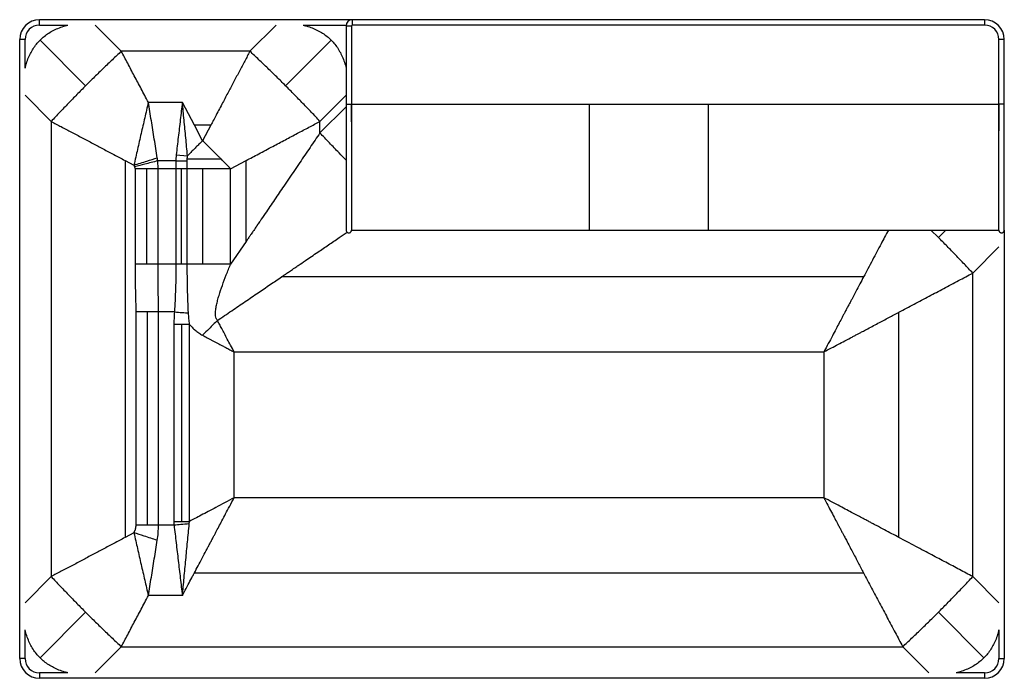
# Paper-space layout '_Top' of a CAD drawing. Header units: millimetres. Extents: x -724 to 724, y -484 to 484.
import ezdxf

# ---------------------------------------------------------------- set-up
doc = ezdxf.new("R2010")
doc.units = ezdxf.units.MM

psp = doc.layouts.new('_Top')

# ---------------------------------------------------------------- linework, layer by layer
at = {"color": 7, "linetype": 'Continuous', "lineweight": 25}
for p, q in [((695, 484), (-695, 484)), ((-695, 476), (-695, 484)), ((-235, 484), (-235, 476)), ((695, 484), (695, 476)), ((-695, 476), (-653.1, 476)), ((-574.6, 437.6), (-613.1, 476.1)), ((-346.9, 476.1), (-385.4, 437.6)), ((-306.9, 476), (-243.9, 476)), ((-244, 475), (-236, 475)), ((-244, 475), (-244, 360)), ((-236, 475), (-236, 360)), ((695, 476), (-235, 476)), ((-716, 455), (-724, 455)), ((-724, -455), (-724, 455)), ((-716, 413.1), (-716, 455)), ((-627, 387), (-694, 454)), ((-266, 454), (-333, 387)), ((716, 360), (716, 455)), ((724, 455), (716, 455)), ((724, 360), (724, 455)), ((-385.4, 437.6), (-574.6, 437.6)), ((-716.1, 373.1), (-677.6, 334.6)), ((-484.8, 362.5), (-534.8, 362.5)), ((-467.1, 329.1), (-484.8, 362.5)), ((-282.4, 334.6), (-244, 372.9)), ((-244, 356.1), (-282.4, 317.7)), ((-236, 360), (716, 360)), ((-677.6, 334.6), (-677.6, -334.6)), ((-282.4, 317.7), (-282.4, 334.6)), ((-455, 306.2), (-467.1, 329.1)), ((-442.9, 329.1), (-467.1, 329.1)), ((-442.9, 329.1), (-455, 306.2)), ((-569.1, 277.1), (-556, 270.2)), ((-569.1, 277.1), (-569.1, -277.1)), ((-494.4, 276.5), (-521, 276.5)), ((-520.6, 265), (-521, 276.5)), ((-494.4, 276.5), (-477.5, 276.6)), ((-494.4, 276.5), (-494.4, 124.5)), ((-493.9, 285.4), (-477.2, 284.1)), ((-427.4, 278.8), (-477.5, 278.8)), ((-477.5, 124.5), (-477.5, 276.6)), ((-413.8, 265), (-390.9, 277.1)), ((-390.9, 158), (-390.9, 277.1)), ((-555, 267.9), (-554.4, 265)), ((-413.8, 265), (-554.4, 265)), ((-554.4, 265), (-554.4, 124.5)), ((-537.6, 265), (-537.6, 124.5)), ((-520.6, 124.5), (-520.6, 265)), ((-486, 124.5), (-486, 265)), ((-455, 265), (-455, 124.5)), ((-413.8, 124.5), (-413.8, 265)), ((-236, 174.8), (113.5, 174.8)), ((113.5, 174.7), (288.5, 174.7)), ((288.5, 174.8), (716, 174.8)), ((627, 164), (616, 174.8)), ((637.8, 174.8), (627, 164)), ((724, 174.5), (724, -455)), ((-390.9, 158), (-413.8, 124.5)), ((677.6, 111.6), (716.1, 150.1)), ((-455, 124.5), (-554.4, 124.5)), ((517.1, 106.1), (-339, 106.1)), ((677.6, -334.6), (677.6, 111.6)), ((-496.5, 54.4), (-553.2, 54.4)), ((-553.2, 54.4), (-553.2, -258.9)), ((-536.6, 54.4), (-536.6, -258.9)), ((-519.8, -258.9), (-519.8, 54.4)), ((569.1, -277.1), (569.1, 54.1)), ((-474.1, 36.2), (-497.2, 36.2)), ((-497.2, 36.2), (-497.2, -253.3)), ((-485.7, -253.3), (-485.7, 36.2)), ((-474.1, -253.3), (-474.1, 36.2)), ((-408.6, -4.4), (458.6, -4.4)), ((-408.6, -218.6), (-408.6, -4.4)), ((458.6, -4.4), (458.6, -218.6)), ((458.6, -218.6), (-408.6, -218.6)), ((-497, -258.9), (-553.2, -258.9)), ((-497.2, -253.3), (-474.1, -253.3)), ((-474.6, -257.2), (-474.1, -253.3)), ((-556, -270.2), (-569.1, -277.1)), ((-467.1, -329.1), (517.1, -329.1)), ((-677.6, -334.6), (-716.1, -373.1)), ((716.1, -373.1), (677.6, -334.6)), ((-484.8, -362.5), (-534.8, -362.5)), ((-694, -454), (-627, -387)), ((694, -454), (627, -387)), ((-716, -455), (-716, -413.1)), ((716, -413.1), (716, -455)), ((-613.1, -476.1), (-574.6, -437.6)), ((-574.6, -437.6), (574.6, -437.6)), ((574.6, -437.6), (613.1, -476.1)), ((-716, -455), (-724, -455)), ((716, -455), (724, -455)), ((-695, -476), (-695, -484)), ((-653.1, -476), (-695, -476)), ((695, -476), (653.1, -476)), ((695, -476), (695, -484)), ((695, -484), (-695, -484))]:
    psp.add_line(p, q, dxfattribs=at)
for centre, radius, start, end in [((-695, 455), 29, 90, 180), ((-235, 475), 9, 90, 180), ((695, 455), 29, 0, 90), ((-695, 455), 21, 90, 180), ((-235, 475), 1, 90, 180), ((695, 455), 21, 0, 90), ((-695, -455), 29, 180, 270), ((-695, -455), 21, 180, 270), ((695, -455), 29, 270, 0), ((695, -455), 21, 270, 0)]:
    psp.add_arc(centre, radius, start, end, dxfattribs=at)
for points, knots in [([(-694, 454), (-692, 455.9), (-688, 459.7), (-681.2, 464.5), (-673.7, 468.7), (-665.6, 472.2), (-658.7, 474.6), (-654.4, 475.6), (-653, 475.9)], [0, 0, 0, 0, 0.17448, 0.351133, 0.531903, 0.718601, 0.912861, 1, 1, 1, 1]), ([(-307, 475.9), (-305.4, 475.6), (-300.9, 474.5), (-293.8, 472), (-285.9, 468.5), (-278.6, 464.3), (-271.9, 459.6), (-267.9, 455.9), (-266, 454)], [0, 0, 0, 0, 0.101344, 0.295001, 0.477941, 0.655252, 0.828657, 1, 1, 1, 1]), ([(-715.9, 413), (-715.6, 414.6), (-714.5, 419.1), (-712, 426.2), (-708.5, 434.1), (-704.3, 441.4), (-699.6, 448.1), (-695.9, 452.1), (-694, 454)], [0, 0, 0, 0, 0.101344, 0.295001, 0.477941, 0.655252, 0.828657, 1, 1, 1, 1]), ([(-266, 454), (-264.1, 452), (-260.3, 448), (-255.5, 441.2), (-251.3, 433.7), (-247.8, 425.6), (-245.4, 418.7), (-244.4, 414.4), (-244.1, 413)], [0, 0, 0, 0, 0.17448, 0.351133, 0.531903, 0.718601, 0.912861, 1, 1, 1, 1]), ([(-534.8, 362.5), (-538.3, 369.1), (-545.2, 382.2), (-555.3, 401.3), (-565.1, 419.7), (-571.4, 431.7), (-574.6, 437.6)], [0, 0, 0, 0, 0.263327, 0.517768, 0.763326, 1, 1, 1, 1]), ([(-385.4, 437.6), (-388, 432.8), (-393.1, 423.2), (-400.9, 408.3), (-409, 393.2), (-415.8, 380.3), (-421.3, 369.9), (-425.7, 361.6), (-430.3, 352.9), (-434.9, 344.3), (-439.1, 336.3), (-441.7, 331.4), (-442.9, 329.1)], [0, 0, 0, 0, 0.133389, 0.27068, 0.411872, 0.55284, 0.625671, 0.69992, 0.781246, 0.86414, 0.937058, 1, 1, 1, 1]), ([(-534.8, 362.5), (-536.6, 354.9), (-540.1, 339.6), (-545.5, 316.6), (-550.8, 293.4), (-554.3, 277.9), (-556, 270.2)], [0, 0, 0, 0, 0.2494, 0.499193, 0.749387, 1, 1, 1, 1]), ([(-521.7, 281.1), (-523.1, 290.2), (-526, 308.4), (-530.4, 335.6), (-533.3, 353.5), (-534.8, 362.5)], [0, 0, 0, 0, 0.33418, 0.667479, 1, 1, 1, 1]), ([(-484.8, 362.5), (-485.8, 354), (-487.8, 336.9), (-490.8, 311.2), (-492.9, 294), (-493.9, 285.4)], [0, 0, 0, 0, 0.333616, 0.666979, 1, 1, 1, 1]), ([(-477.2, 284.1), (-478.1, 292.9), (-479.7, 310.4), (-482.3, 336.5), (-483.9, 353.8), (-484.8, 362.5)], [0, 0, 0, 0, 0.333132, 0.666472, 1, 1, 1, 1]), ([(-244, 360), (-244, 355), (-244, 345.1), (-244, 330.5), (-244, 316.4), (-244, 302.9), (-244, 289.9), (-244, 277.6), (-244, 266.1), (-244, 255.4), (-244, 245.6), (-244, 236.3), (-244, 227.7), (-244, 219.9), (-244, 212.5), (-244, 205.7), (-244, 199.6), (-244, 194.2), (-244, 189.6), (-244, 185.7), (-244, 182.5), (-244, 180.1), (-244, 178.4), (-244, 177), (-244, 175.9), (-244, 175.1), (-244, 175), (-244, 174.9)], [0, 0, 0, 0, 0.050819, 0.100083, 0.147931, 0.194528, 0.24006, 0.284759, 0.329031, 0.369447, 0.409873, 0.450494, 0.491387, 0.532002, 0.572446, 0.616599, 0.660974, 0.705298, 0.748834, 0.791158, 0.831804, 0.870269, 0.898618, 0.925661, 0.955506, 0.988143, 1, 1, 1, 1]), ([(-236.1, 333.8), (-236.1, 338), (-236.1, 346.7), (-236.1, 355.4), (-236.1, 360)], [0, 0, 0, 0, 0.479677, 1, 1, 1, 1]), ([(-236, 360), (-236, 354.8), (-236, 344.5), (-236, 329.3), (-236, 314.7), (-236, 300.7), (-236, 287.3), (-236, 274.5), (-236, 262.4), (-236, 250.8), (-236, 240), (-236, 230), (-236, 220.8), (-236, 212.7), (-236, 205.5), (-236, 199.1), (-236, 193.6), (-236, 188.9), (-236, 185), (-236, 181.8), (-236, 179.3), (-236, 177.5), (-236, 176.1), (-236, 175.1), (-236, 174.6), (-236, 174.7), (-236, 174.7)], [0, 0, 0, 0, 0.051724, 0.101804, 0.150396, 0.197683, 0.243876, 0.289267, 0.334286, 0.379171, 0.424172, 0.469545, 0.514742, 0.559684, 0.604655, 0.649869, 0.694948, 0.739135, 0.781956, 0.822889, 0.86137, 0.896874, 0.926854, 0.960161, 0.995704, 1, 1, 1, 1]), ([(113.5, 360), (113.5, 356.3), (113.5, 348.6), (113.5, 337), (113.5, 325), (113.5, 312.7), (113.5, 300.3), (113.5, 288), (113.5, 276.1), (113.5, 264.6), (113.5, 253.6), (113.5, 243.6), (113.5, 234.5), (113.5, 226.5), (113.5, 219.6), (113.5, 213.5), (113.5, 208.2), (113.5, 203.5), (113.5, 199.3), (113.5, 195.2), (113.5, 191.5), (113.5, 188.1), (113.5, 185.2), (113.5, 182.8), (113.5, 180.2), (113.5, 177.8), (113.5, 175.7), (113.5, 175.1), (113.5, 174.9)], [0, 0, 0, 0, 0.037485, 0.076708, 0.117394, 0.159318, 0.202309, 0.245571, 0.288663, 0.331711, 0.374879, 0.417295, 0.457477, 0.495582, 0.531703, 0.565854, 0.598164, 0.629842, 0.661038, 0.69163, 0.727339, 0.761689, 0.79437, 0.825045, 0.85413, 0.903756, 0.953999, 1, 1, 1, 1]), ([(288.5, 360), (288.5, 354.8), (288.5, 344.5), (288.5, 329.3), (288.5, 314.7), (288.5, 300.7), (288.5, 287.3), (288.5, 274.5), (288.5, 262.4), (288.5, 250.8), (288.5, 240), (288.5, 230), (288.5, 220.8), (288.5, 212.7), (288.5, 205.5), (288.5, 199.1), (288.5, 193.6), (288.5, 188.9), (288.5, 185), (288.5, 181.8), (288.5, 179.3), (288.5, 177.5), (288.5, 176.1), (288.5, 175.2), (288.5, 175), (288.5, 174.9)], [0, 0, 0, 0, 0.052641, 0.103609, 0.153062, 0.201188, 0.2482, 0.294396, 0.340213, 0.385894, 0.431693, 0.477871, 0.523869, 0.569607, 0.615376, 0.661392, 0.70727, 0.75224, 0.795821, 0.837479, 0.876642, 0.912776, 0.943287, 0.977186, 1, 1, 1, 1]), ([(716, 174.7), (716, 174.7), (716, 174.6), (716, 175.1), (716, 176.1), (716, 177.5), (716, 179.3), (716, 181.8), (716, 185), (716, 188.9), (716, 193.6), (716, 199.1), (716, 205.5), (716, 212.7), (716, 220.8), (716, 230), (716, 240), (716, 250.8), (716, 262.4), (716, 274.5), (716, 287.3), (716, 300.7), (716, 314.7), (716, 329.3), (716, 344.5), (716, 354.8), (716, 360)], [0, 0, 0, 0, 0.004296, 0.039839, 0.073146, 0.103126, 0.13863, 0.177111, 0.218044, 0.260865, 0.305052, 0.35013, 0.395344, 0.440316, 0.485258, 0.530455, 0.575828, 0.620829, 0.665714, 0.710733, 0.756124, 0.802317, 0.849604, 0.898196, 0.948276, 1, 1, 1, 1]), ([(716.1, 360), (716.1, 355.4), (716.1, 346.7), (716.1, 334.1), (716.1, 325.5), (716.1, 321.1), (716.1, 320.5)], [0, 0, 0, 0, 0.344293, 0.66169, 0.954228, 1, 1, 1, 1]), ([(724, 174.9), (724, 175), (724, 175.1), (724, 175.9), (724, 177), (724, 178.3), (724, 179.9), (724, 181.8), (724, 184.4), (724, 188), (724, 192.7), (724, 198.4), (724, 205.1), (724, 212.4), (724, 220.5), (724, 229.2), (724, 238.8), (724, 249.1), (724, 260), (724, 271.6), (724, 284.1), (724, 297.7), (724, 312.3), (724, 327.6), (724, 343.6), (724, 354.5), (724, 360)], [0, 0, 0, 0, 0.011637, 0.044222, 0.074034, 0.100538, 0.128249, 0.157579, 0.188286, 0.234074, 0.281548, 0.330126, 0.378984, 0.42756, 0.471686, 0.516039, 0.560619, 0.604842, 0.648916, 0.693071, 0.737512, 0.787145, 0.837967, 0.89024, 0.944187, 1, 1, 1, 1]), ([(-677.6, 334.6), (-672.7, 332), (-662.8, 326.7), (-647.6, 318.7), (-632.1, 310.5), (-616.6, 302.2), (-601, 294), (-585.2, 285.6), (-574.5, 280), (-569.1, 277.1)], [0, 0, 0, 0, 0.136842, 0.277694, 0.422558, 0.565218, 0.706792, 0.851057, 1, 1, 1, 1]), ([(-390.9, 277.1), (-384.8, 280.3), (-371.7, 287.2), (-352.5, 297.4), (-333.5, 307.5), (-315.8, 316.9), (-298.8, 325.8), (-287.8, 331.7), (-282.4, 334.6)], [0, 0, 0, 0, 0.167752, 0.358314, 0.528105, 0.691647, 0.848945, 1, 1, 1, 1]), ([(-455, 306.2), (-456.4, 304.8), (-459.3, 302), (-463.7, 297.6), (-468, 293.3), (-472.5, 288.8), (-475.6, 285.8), (-477.2, 284.1)], [0, 0, 0, 0, 0.189859, 0.39324, 0.586405, 0.779607, 1, 1, 1, 1]), ([(-427.4, 278.8), (-428.5, 279.9), (-430.6, 281.9), (-433.6, 284.9), (-436.2, 287.5), (-438.5, 289.8), (-440.7, 292.1), (-444.3, 295.6), (-449.1, 300.4), (-453.1, 304.4), (-455, 306.2)], [0, 0, 0, 0, 0.1188257, 0.2259509, 0.3213744, 0.405096, 0.4771168, 0.5658963, 0.7937514, 1, 1, 1, 1]), ([(-282.4, 317.7), (-284.8, 314.1), (-289.7, 307), (-297.1, 296.1), (-304.6, 285.1), (-312.2, 273.8), (-319.9, 262.5), (-327.8, 250.9), (-335.3, 239.8), (-342.4, 229.4), (-349.2, 219.4), (-356.1, 209.3), (-363.2, 198.8), (-369.2, 190), (-373, 184.4), (-374.5, 182.3), (-374.9, 181.6), (-375.4, 180.9), (-375.8, 180.3), (-376.3, 179.6), (-378, 177.1), (-380.7, 173.2), (-384.1, 168.1), (-386.7, 164.3), (-388.5, 161.6), (-389.7, 159.9), (-390.4, 158.8), (-390.8, 158.3), (-390.9, 158.1), (-390.9, 158)], [0, 0, 0, 0, 0.067156, 0.135394, 0.204714, 0.275116, 0.3466, 0.419166, 0.492814, 0.553845, 0.615952, 0.679133, 0.743389, 0.813401, 0.844661, 0.848776, 0.852895, 0.857018, 0.861147, 0.86528, 0.869418, 0.907758, 0.939467, 0.964546, 0.979004, 0.989732, 0.996731, 0.998832, 1, 1, 1, 1]), ([(-244, 277.7), (-247.5, 281.2), (-255.7, 289.6), (-268.5, 302.9), (-277.8, 312.8), (-282.4, 317.7)], [0, 0, 0, 0, 0.264962, 0.632481, 1, 1, 1, 1]), ([(-556, 270.2), (-549.6, 272.2), (-538.2, 275.9), (-526.7, 279.5), (-521.7, 281.1)], [0, 0, 0, 0, 0.559982, 1, 1, 1, 1]), ([(-521, 276.5), (-527.4, 274.9), (-538.7, 272), (-550, 269.1), (-555, 267.9)], [0, 0, 0, 0, 0.559983, 1, 1, 1, 1]), ([(-521, 276.5), (-521.1, 277.4), (-521.3, 278.9), (-521.5, 280.5), (-521.7, 281.1)], [0, 0, 0, 0, 0.561551, 1, 1, 1, 1]), ([(-493.9, 285.4), (-494, 283.8), (-494.3, 280.8), (-494.4, 277.9), (-494.4, 276.5)], [0, 0, 0, 0, 0.560477, 1, 1, 1, 1]), ([(-477.5, 278.8), (-477.5, 279.8), (-477.4, 281.6), (-477.3, 283.3), (-477.2, 284.1)], [0, 0, 0, 0, 0.559997, 1, 1, 1, 1]), ([(-477.5, 276.6), (-477.5, 277), (-477.5, 277.7), (-477.5, 278.5), (-477.5, 278.8)], [0, 0, 0, 0, 0.559999, 1, 1, 1, 1]), ([(-413.8, 265), (-416.3, 267.6), (-420.9, 272.2), (-425.4, 276.8), (-427.4, 278.8)], [0, 0, 0, 0, 0.559997, 1, 1, 1, 1]), ([(-556, 270.2), (-555.8, 269.8), (-555.5, 269), (-555.1, 268.2), (-555, 267.9)], [0, 0, 0, 0, 0.562378, 1, 1, 1, 1]), ([(-244, 174.9), (-243.9, 174.2), (-243.8, 173), (-242.8, 171.7), (-241.9, 171.1), (-241.3, 170.9), (-241, 170.8), (-240.4, 170.7), (-239.4, 170.7), (-238.2, 171.1), (-237.3, 171.7), (-236.6, 172.5), (-236.1, 173.5), (-236, 174.3), (-236, 174.7)], [0, 0, 0, 0, 0.238935, 0.412586, 0.520243, 0.537737, 0.552129, 0.577965, 0.646811, 0.73981, 0.795702, 0.857704, 0.925827, 1, 1, 1, 1]), ([(113.5, 174.9), (113.5, 174.8), (113.5, 174.7), (113.5, 174.7), (113.5, 174.8)], [0, 0, 0, 0, 0.173926, 1, 1, 1, 1]), ([(553.5, 174.8), (551.7, 171.4), (548.1, 164.6), (542.5, 154), (536.5, 142.8), (530.1, 130.6), (523.6, 118.3), (519.2, 110), (517.1, 106.1)], [0, 0, 0, 0, 0.1513066, 0.2960386, 0.4642814, 0.6421777, 0.8267306, 1, 1, 1, 1]), ([(716, 174.7), (716, 174.4), (716.1, 173.7), (716.4, 172.8), (716.9, 172.1), (717.6, 171.5), (718.4, 171), (719.3, 170.7), (720, 170.7), (720.9, 170.7), (721.8, 171.1), (722.7, 171.8), (723.4, 172.6), (723.9, 173.7), (724, 174.5), (724, 174.9)], [0, 0, 0, 0, 0.065432, 0.124967, 0.178576, 0.226209, 0.303431, 0.360054, 0.396015, 0.443754, 0.577085, 0.663563, 0.76305, 0.875305, 1, 1, 1, 1]), ([(-339, 106.1), (-339, 106.1), (-338.8, 106.2), (-338.3, 106.5), (-337.2, 107.3), (-335.4, 108.5), (-333.3, 109.9), (-331, 111.5), (-328.6, 113.1), (-325.8, 115), (-322.7, 117.1), (-319.5, 119.3), (-316.7, 121.2), (-311.5, 124.7), (-301.3, 131.6), (-286.5, 141.8), (-269.9, 153), (-255.5, 162.8), (-246.4, 169), (-242.5, 171.6)], [0, 0, 0, 0, 0.000531, 0.004687, 0.016205, 0.034554, 0.059735, 0.081508, 0.106653, 0.135168, 0.167054, 0.202311, 0.234828, 0.254607, 0.362553, 0.551759, 0.716836, 0.878282, 1, 1, 1, 1]), ([(-554.4, 124.5), (-554.4, 111.4), (-554.2, 93.2), (-553.4, 69.8), (-553.3, 59.6), (-553.2, 54.4)], [0, 0, 0, 0, 0.559977, 0.780004, 1, 1, 1, 1]), ([(-519.8, 54.4), (-519.9, 59.3), (-520, 68.8), (-520.2, 83), (-520.5, 96.9), (-520.6, 110.7), (-520.6, 119.9), (-520.6, 124.5)], [0, 0, 0, 0, 0.207899, 0.408391, 0.606221, 0.80312, 1, 1, 1, 1]), ([(-494.4, 124.5), (-494.4, 118.5), (-494.4, 106.7), (-494.8, 89), (-495.4, 71.5), (-496.1, 60), (-496.5, 54.4)], [0, 0, 0, 0, 0.253979, 0.507644, 0.758301, 1, 1, 1, 1]), ([(-475.8, 53), (-476.1, 58.8), (-476.7, 70.6), (-477.2, 88.4), (-477.5, 106.4), (-477.5, 118.5), (-477.5, 124.5)], [0, 0, 0, 0, 0.244358, 0.49574, 0.748293, 1, 1, 1, 1]), ([(-433.2, 42), (-433.5, 42.4), (-434.3, 43.3), (-435.3, 45.6), (-436, 48.9), (-436.1, 53.2), (-435.7, 58.4), (-434.6, 64.6), (-432.9, 71.6), (-430.2, 81.3), (-426, 93.8), (-420.2, 109.1), (-415.9, 119.3), (-413.8, 124.5)], [0, 0, 0, 0, 0.019656, 0.040144, 0.084847, 0.134742, 0.189147, 0.267152, 0.349892, 0.436338, 0.617256, 0.80591, 1, 1, 1, 1]), ([(-433.2, 42), (-426.2, 46.7), (-412.6, 56), (-392.7, 69.5), (-373.8, 82.4), (-356, 94.4), (-344.5, 102.3), (-339, 106.1)], [0, 0, 0, 0, 0.2221488, 0.4332245, 0.6333639, 0.822358, 1, 1, 1, 1]), ([(517.1, 106.1), (515.2, 102.6), (511.4, 95.4), (505.6, 84.4), (500.8, 75.3), (497.1, 68.2), (494.5, 63.5), (491.9, 58.6), (489.5, 53.9), (487.3, 49.8), (484.6, 44.7), (481.1, 38), (476.3, 29.1), (471, 18.9), (465, 7.7), (460.8, -0.2), (458.6, -4.4)], [0, 0, 0, 0, 0.095272, 0.195414, 0.300427, 0.343015, 0.386354, 0.430445, 0.475288, 0.512633, 0.542181, 0.613076, 0.694305, 0.785869, 0.887767, 1, 1, 1, 1]), ([(569.1, 54.1), (576.5, 58), (591.3, 65.9), (613.3, 77.5), (635.1, 89), (656.5, 100.4), (670.7, 107.9), (677.6, 111.6)], [0, 0, 0, 0, 0.204045, 0.40593, 0.604411, 0.806069, 1, 1, 1, 1]), ([(-496.5, 54.4), (-496.7, 51), (-497.1, 45), (-497.2, 38.9), (-497.2, 36.2)], [0, 0, 0, 0, 0.560044, 1, 1, 1, 1]), ([(-496.5, 54.4), (-492.6, 54.1), (-485.7, 53.7), (-478.8, 53.2), (-475.8, 53)], [0, 0, 0, 0, 0.559994, 1, 1, 1, 1]), ([(-474.1, 36.2), (-474.5, 38.9), (-475.2, 44.5), (-475.6, 50.1), (-475.8, 53)], [0, 0, 0, 0, 0.487393, 1, 1, 1, 1]), ([(458.6, -4.4), (462.3, -2.4), (469.4, 1.3), (479.6, 6.7), (489, 11.7), (496.5, 15.6), (502.3, 18.8), (506.8, 21.1), (511.1, 23.4), (515.8, 25.9), (524.9, 30.7), (537.9, 37.6), (553.8, 46), (564.1, 51.5), (569.1, 54.1)], [0, 0, 0, 0, 0.100488, 0.192775, 0.27686, 0.352745, 0.396245, 0.436506, 0.473526, 0.512117, 0.566089, 0.720313, 0.86495, 1, 1, 1, 1]), ([(-474.1, 36.2), (-473.5, 35.5), (-472.3, 34), (-470.3, 31.8), (-468.2, 29.7), (-465.1, 26.9), (-460.8, 23.5), (-456.9, 21.3), (-455, 20.2)], [0, 0, 0, 0, 0.113883, 0.228364, 0.349219, 0.468677, 0.73417, 1, 1, 1, 1]), ([(-433.2, 42), (-437.3, 37.9), (-444.5, 30.7), (-451.8, 23.4), (-455, 20.2)], [0, 0, 0, 0, 0.559993, 1, 1, 1, 1]), ([(-408.6, -4.4), (-410.4, -1.1), (-413.7, 5.2), (-418.5, 14.2), (-422.8, 22.4), (-426.7, 29.7), (-430.1, 36.1), (-432.2, 40.1), (-433.2, 42)], [0, 0, 0, 0, 0.212974, 0.407424, 0.583353, 0.740758, 0.87964, 1, 1, 1, 1]), ([(-455, 20.2), (-453.9, 19.6), (-451.6, 18.4), (-448.1, 16.5), (-444.5, 14.6), (-440.7, 12.6), (-436.8, 10.5), (-433.2, 8.6), (-429.5, 6.6), (-425.4, 4.5), (-420.5, 1.9), (-414.8, -1.1), (-410.8, -3.3), (-408.6, -4.4)], [0, 0, 0, 0, 0.07252, 0.147888, 0.226102, 0.307163, 0.391071, 0.477826, 0.542358, 0.632559, 0.7389, 0.86138, 1, 1, 1, 1]), ([(-408.6, -218.6), (-413.3, -221.1), (-422.2, -225.8), (-434.9, -232.5), (-446.4, -238.6), (-456.7, -244.1), (-465.8, -248.9), (-471.5, -251.9), (-474.1, -253.3)], [0, 0, 0, 0, 0.212984, 0.407441, 0.583372, 0.740775, 0.879651, 1, 1, 1, 1]), ([(-467.1, -329.1), (-465.2, -325.6), (-461.4, -318.4), (-455.6, -307.4), (-450.8, -298.3), (-447.1, -291.2), (-444.5, -286.5), (-442, -281.6), (-439.5, -276.9), (-437.3, -272.8), (-434.6, -267.7), (-431.1, -261), (-426.3, -252.1), (-421, -241.9), (-415, -230.7), (-410.8, -222.8), (-408.6, -218.6)], [0, 0, 0, 0, 0.095214, 0.195329, 0.300345, 0.342943, 0.386297, 0.430407, 0.475274, 0.512633, 0.542181, 0.613075, 0.694305, 0.785868, 0.887767, 1, 1, 1, 1]), ([(458.6, -218.6), (460.6, -222.3), (464.3, -229.4), (469.7, -239.6), (474.7, -249), (478.6, -256.5), (481.8, -262.3), (484.1, -266.8), (486.4, -271.1), (488.9, -275.8), (493.7, -284.9), (500.6, -297.9), (509, -313.8), (514.5, -324.1), (517.1, -329.1)], [0, 0, 0, 0, 0.100488, 0.192775, 0.276861, 0.352745, 0.396246, 0.436506, 0.473526, 0.512117, 0.566089, 0.720313, 0.86495, 1, 1, 1, 1]), ([(569.1, -277.1), (565.6, -275.2), (558.4, -271.4), (547.4, -265.6), (538.3, -260.8), (531.2, -257.1), (526.5, -254.5), (521.6, -251.9), (516.9, -249.5), (512.8, -247.3), (507.7, -244.6), (501, -241.1), (492.1, -236.3), (481.9, -231), (470.7, -225), (462.8, -220.8), (458.6, -218.6)], [0, 0, 0, 0, 0.095272, 0.195414, 0.300427, 0.343015, 0.386354, 0.430445, 0.475288, 0.512633, 0.542181, 0.613076, 0.694305, 0.785869, 0.887767, 1, 1, 1, 1]), ([(-553.2, -258.9), (-553.3, -259.9), (-553.4, -261.8), (-554.1, -265.6), (-555.3, -268.4), (-556, -270.2)], [0, 0, 0, 0, 0.242431, 0.492223, 1, 1, 1, 1]), ([(-521.7, -281.1), (-521.1, -277.5), (-520.1, -270.1), (-519.9, -262.7), (-519.8, -258.9)], [0, 0, 0, 0, 0.495305, 1, 1, 1, 1]), ([(-497.2, -253.3), (-497.2, -254.3), (-497.2, -256.2), (-497.1, -258.1), (-497, -258.9)], [0, 0, 0, 0, 0.559998, 1, 1, 1, 1]), ([(-474.6, -257.2), (-478.8, -257.5), (-486.3, -258.1), (-493.7, -258.7), (-497, -258.9)], [0, 0, 0, 0, 0.559993, 1, 1, 1, 1]), ([(-497, -258.9), (-496, -267.6), (-493.9, -284.9), (-490.9, -310.9), (-487.8, -336.8), (-485.8, -353.9), (-484.8, -362.5)], [0, 0, 0, 0, 0.249577, 0.499501, 0.749674, 1, 1, 1, 1]), ([(-484.8, -362.5), (-483.9, -353.8), (-482.2, -336.3), (-479.7, -310), (-477.2, -283.6), (-475.5, -266), (-474.6, -257.2)], [0, 0, 0, 0, 0.250199, 0.500297, 0.750246, 1, 1, 1, 1]), ([(-521.7, -281.1), (-528.1, -279.1), (-539.6, -275.5), (-551, -271.8), (-556, -270.2)], [0, 0, 0, 0, 0.559982, 1, 1, 1, 1]), ([(-556, -270.2), (-554.3, -277.9), (-550.8, -293.4), (-545.5, -316.6), (-540.1, -339.6), (-536.6, -354.9), (-534.8, -362.5)], [0, 0, 0, 0, 0.250613, 0.500805, 0.750597, 1, 1, 1, 1]), ([(-569.1, -277.1), (-574.5, -280), (-585.3, -285.7), (-601, -294), (-616.5, -302.2), (-631.9, -310.4), (-647.4, -318.6), (-662.7, -326.7), (-672.7, -331.9), (-677.6, -334.6)], [0, 0, 0, 0, 0.149919, 0.294346, 0.433277, 0.574973, 0.720591, 0.862267, 1, 1, 1, 1]), ([(-534.8, -362.5), (-533.3, -353.5), (-530.4, -335.6), (-526, -308.4), (-523.1, -290.2), (-521.7, -281.1)], [0, 0, 0, 0, 0.3325237, 0.665821, 1, 1, 1, 1]), ([(677.6, -334.6), (674.4, -332.9), (667.9, -329.4), (658.1, -324.2), (648.1, -318.9), (637.9, -313.5), (627.7, -308.1), (617, -302.5), (605.8, -296.5), (593.6, -290.1), (581.3, -283.6), (573, -279.2), (569.1, -277.1)], [0, 0, 0, 0, 0.089537, 0.180758, 0.273663, 0.368252, 0.464525, 0.555842, 0.661993, 0.774246, 0.890702, 1, 1, 1, 1]), ([(-484.8, -362.5), (-481.9, -357), (-477.3, -348.4), (-471.8, -338), (-469, -332.6), (-467.6, -330.1), (-467.2, -329.3), (-467.1, -329.1)], [0, 0, 0, 0, 0.488884, 0.775974, 0.930181, 0.975639, 1, 1, 1, 1]), ([(517.1, -329.1), (521, -336.5), (528.9, -351.3), (540.5, -373.3), (552, -395.1), (563.4, -416.5), (570.9, -430.7), (574.6, -437.6)], [0, 0, 0, 0, 0.2040292, 0.4059298, 0.6044113, 0.8060692, 1, 1, 1, 1]), ([(-574.6, -437.6), (-571.4, -431.7), (-565.1, -419.7), (-555.3, -401.3), (-545.2, -382.2), (-538.3, -369.1), (-534.8, -362.5)], [0, 0, 0, 0, 0.236674, 0.482232, 0.736673, 1, 1, 1, 1]), ([(-694, -454), (-695.9, -452), (-699.7, -448), (-704.5, -441.2), (-708.7, -433.7), (-712.2, -425.6), (-714.6, -418.7), (-715.6, -414.4), (-715.9, -413)], [0, 0, 0, 0, 0.17448, 0.351133, 0.531903, 0.718601, 0.912861, 1, 1, 1, 1]), ([(715.9, -413), (715.6, -414.6), (714.5, -419.1), (712, -426.2), (708.5, -434.1), (704.3, -441.4), (699.6, -448.1), (695.9, -452.1), (694, -454)], [0, 0, 0, 0, 0.101344, 0.295001, 0.477941, 0.655252, 0.828657, 1, 1, 1, 1]), ([(-653, -475.9), (-654.6, -475.6), (-659.1, -474.5), (-666.2, -472), (-674.1, -468.5), (-681.4, -464.3), (-688.1, -459.6), (-692.1, -455.9), (-694, -454)], [0, 0, 0, 0, 0.101344, 0.295001, 0.477941, 0.655252, 0.828657, 1, 1, 1, 1]), ([(694, -454), (692, -455.9), (688, -459.7), (681.2, -464.5), (673.7, -468.7), (665.6, -472.2), (658.7, -474.6), (654.4, -475.6), (653, -475.9)], [0, 0, 0, 0, 0.17448, 0.351133, 0.531903, 0.718601, 0.912861, 1, 1, 1, 1])]:
    psp.add_open_spline(points, degree=3, knots=knots, dxfattribs=at)
for points in [[(-574.6, 437.6), (-579, 433.5), (-587.7, 425.3), (-600.9, 412.6), (-614, 399.9), (-622.6, 391.3), (-627, 387)], [(-333, 387), (-337.4, 391.3), (-346, 399.9), (-359.1, 412.6), (-372.3, 425.3), (-381, 433.5), (-385.4, 437.6)], [(-627, 387), (-631.3, 382.6), (-639.9, 374), (-652.6, 360.9), (-665.3, 347.7), (-673.5, 339), (-677.6, 334.6)], [(-282.4, 334.6), (-286.5, 339), (-294.7, 347.7), (-307.4, 360.9), (-320.1, 374), (-328.7, 382.6), (-333, 387)], [(-244, 360), (-243.9, 360), (-243.8, 360), (-242.9, 360), (-241.6, 360), (-240, 360), (-238.4, 360), (-237.1, 360), (-236.2, 360), (-236.1, 360), (-236, 360)], [(724, 360), (723.9, 360), (723.8, 360), (722.9, 360), (721.6, 360), (720, 360), (718.4, 360), (717.1, 360), (716.2, 360), (716.1, 360), (716, 360)], [(677.6, 111.6), (673.5, 116), (665.3, 124.7), (652.6, 137.9), (639.9, 151), (631.3, 159.6), (627, 164)], [(-413.8, 124.5), (-420.6, 124.5), (-434.3, 124.5), (-448.1, 124.5), (-455, 124.5)], [(-677.6, -334.6), (-673.5, -339), (-665.3, -347.7), (-652.6, -360.9), (-639.9, -374), (-631.3, -382.6), (-627, -387)], [(627, -387), (631.3, -382.6), (639.9, -374), (652.6, -360.9), (665.3, -347.7), (673.5, -339), (677.6, -334.6)], [(-627, -387), (-622.6, -391.3), (-614, -399.9), (-600.9, -412.6), (-587.7, -425.3), (-579, -433.5), (-574.6, -437.6)], [(574.6, -437.6), (579, -433.5), (587.7, -425.3), (600.9, -412.6), (614, -399.9), (622.6, -391.3), (627, -387)]]:
    psp.add_open_spline(points, degree=3, dxfattribs=at)

doc.saveas('drawing.dxf')
